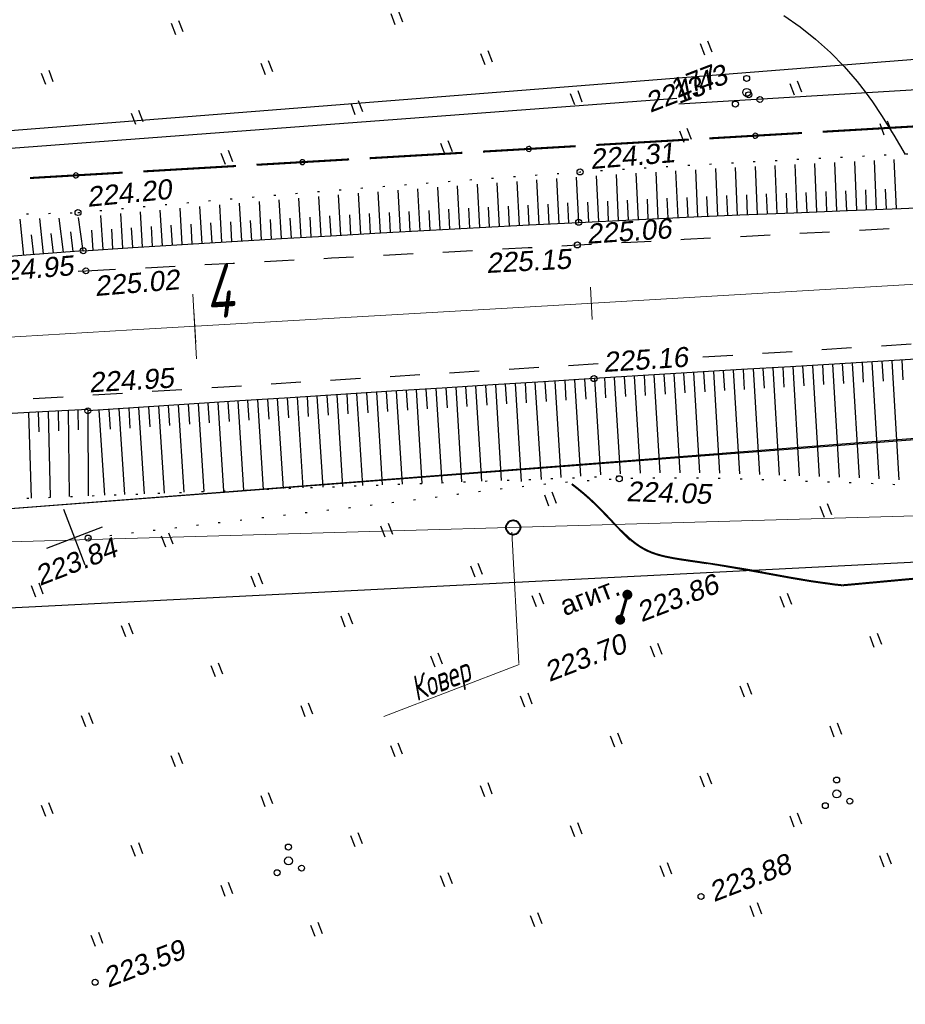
# Model space of a CAD drawing. Header units: millimetres. Extents: x -10 to 1169, y 1 to 1686.
# Tile 205 of 224: x 640 to 684, y 1526 to 1576. Entities that reach past the tile are written whole.
import ezdxf
from ezdxf.enums import TextEntityAlignment as Align
from ezdxf.lldxf.tags import DXFTag

# ---------------------------------------------------------------- set-up
doc = ezdxf.new("R2010")
doc.units = ezdxf.units.MM
for name, pattern in [('ADOT1', [1, 0, -1]), ('AHIDDEN2', [3, 1.5, -1.5]), ('CONTI', [0]), ('PHANTOM2', [1.25, 0.625, -0.125, 0.125, -0.125, 0.125, -0.125])]:
    doc.linetypes.add(name, pattern=pattern)
for name, color, linetype in [('CONTURS', 7, 'Continuous'), ('COORDS', 7, 'Continuous'), ('GPR_PICK', 7, 'Continuous'), ('IZOLINES', 32, 'Continuous'), ('PDIGIT', 170, 'Continuous'), ('PICKETS', 7, 'Continuous'), ('ОБЪЕКТЫ_АВТОДОРОГ', 7, 'Continuous'), ('УЧАСТКИ', 7, 'Continuous')]:
    doc.layers.add(name, color=color, linetype=linetype)
doc.layers.add('СВЯЗЬ', color=170, linetype='Связь', lineweight=30)
doc.styles.add('GPR', font='isocpeui.ttf', dxfattribs={"width": 0.8})
doc.styles.get("Standard").update_dxf_attribs({"font": 'arial.ttf'})
tags = doc.linetypes.add('газ', pattern='A,42.7,-5.08,["Г",Standard,S=2.54,R=0,X=-2.54,Y=-1.27],-3.81', length=51.59).pattern_tags.tags
tags[6] = DXFTag(74, 10)
doc.linetypes.add('Связь', pattern='A,12.5,[130,ltypeshp.shx,S=1,R=-30,X=0,Y=0.9],1,[130,ltypeshp.shx,S=1,R=-30,X=0,Y=0.9],1,[130,ltypeshp.shx,S=1,R=-30,X=0,Y=0.9],4.5', length=19)

# ---------------------------------------------------------------- blocks, each defined once
blk = doc.blocks.new('394')
at = {"layer": 'CONTURS', "color": 7, "linetype": 'Continuous'}
for centre, radius in [((0.5222157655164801, 1.348219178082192), 0.3), ((0.029840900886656, 0.0364383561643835), 0.4), ((-1.462204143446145, -0.6558904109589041), 0.3), ((0.9996701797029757, -1.111369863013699), 0.3)]:
    blk.add_circle(centre, radius, dxfattribs=at)
blk = doc.blocks.new('401')
at = {"layer": 'CONTURS'}
for p, q in [((0, 0), (0, 1.2)), ((0.8, 0), (0.8, 1.2))]:
    blk.add_line(p, q, dxfattribs=at)
blk = doc.blocks.new('107_1')
at = {"layer": 'CONTURS', "color": 7, "linetype": 'Continuous', "const_width": 0.5}
blk.add_lwpolyline([(-0.2499999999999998, 0, 1), (0.2499999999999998, 0, 1)], format="xyb", close=True, dxfattribs=at)
blk = doc.blocks.new('133')
at = {"layer": 'CONTURS', "color": 7, "linetype": 'Continuous', "const_width": 0.2}
for points in [[(-11, 0), (-2, 0)], [(0, 0), (9, 0)]]:
    blk.add_lwpolyline(points, dxfattribs=at)
at = {"layer": 'CONTURS', "color": 7, "linetype": 'Continuous', "const_width": 0.5}
blk.add_lwpolyline([(-6.791280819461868, -0.0028738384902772, 1), (-6.291280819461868, -0.0028738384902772, 1)], format="xyb", close=True, dxfattribs=at)
blk = doc.blocks.new('пкк')
at = {"layer": 'ОБЪЕКТЫ_АВТОДОРОГ', "lineweight": 15, "ltscale": 200}
blk.add_line((-0.0110175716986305, -0.8223418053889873), (-0.0083168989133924, 0.8046021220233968), dxfattribs=at)
blk = doc.blocks.new('пк')
at = {"layer": 'ОБЪЕКТЫ_АВТОДОРОГ', "linetype": 'Continuous', "lineweight": 25, "xscale": 2, "yscale": 2, "zscale": 2}
blk.add_blockref('пкк', (0.0027216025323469, 0.0077388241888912), dxfattribs=at)

msp = doc.modelspace()

# ---------------------------------------------------------------- linework, layer by layer
at = {"linetype": 'Continuous', "lineweight": 40}
msp.add_circle((664.4234820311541, 1550.032441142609), 0.3621330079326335, dxfattribs=at)
at = {"layer": 'CONTURS', "lineweight": -2}
for p, q in [((677.7232056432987, 1565.843821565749), (677.6223319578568, 1568.258797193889)), ((678.7223590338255, 1565.884961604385), (678.6219374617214, 1568.311383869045)), ((679.7215414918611, 1565.92538950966), (679.6212448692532, 1568.36214232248)), ((680.7207239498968, 1565.965817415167), (680.6202794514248, 1568.412635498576)), ((681.7199071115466, 1566.006227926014), (681.6190797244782, 1568.462975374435)), ((682.719091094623, 1566.046618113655), (682.61766333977, 1568.51242797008)), ((683.718275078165, 1566.087008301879), (683.6159552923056, 1568.561865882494)), ((668.7321362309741, 1565.443608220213), (668.6209507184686, 1567.732933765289)), ((669.7309454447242, 1565.492395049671), (669.6209783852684, 1567.798025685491)), ((670.7298026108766, 1565.540190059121), (670.6214717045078, 1567.862709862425)), ((671.7287684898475, 1565.585656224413), (671.6217536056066, 1567.922606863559)), ((672.7277343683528, 1565.631122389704), (672.6219281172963, 1567.982497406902)), ((673.7267662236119, 1565.67511504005), (673.6223732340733, 1568.04094632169)), ((674.7258427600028, 1565.718081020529), (674.6224984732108, 1568.096673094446)), ((675.7249192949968, 1565.761047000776), (675.6224500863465, 1568.15239005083)), ((676.7240582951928, 1565.802535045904), (676.6225472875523, 1568.206200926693)), ((661.7415518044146, 1565.080814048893), (661.6258184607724, 1567.239232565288)), ((662.7400952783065, 1565.134767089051), (662.6246007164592, 1567.313593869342)), ((663.7387075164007, 1565.187432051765), (663.6234070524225, 1567.385704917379)), ((664.7373197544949, 1565.240097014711), (664.6223364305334, 1567.457516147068)), ((665.7359664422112, 1565.292104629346), (665.6216402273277, 1567.528464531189)), ((666.7346462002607, 1565.343473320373), (666.6211488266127, 1567.597756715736)), ((667.733327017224, 1565.394821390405), (667.6210682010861, 1567.667078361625)), ((655.7507567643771, 1564.74863582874), (655.6355383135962, 1566.776233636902)), ((656.7491563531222, 1564.805189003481), (656.6337040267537, 1566.855669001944)), ((657.7475562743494, 1564.861736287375), (657.6319877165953, 1566.935114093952)), ((658.7460284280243, 1564.916993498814), (658.6302715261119, 1567.012141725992)), ((659.7445005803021, 1564.972250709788), (659.628597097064, 1567.089028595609)), ((660.7430087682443, 1565.026852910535), (660.627189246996, 1567.164883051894)), ((675.2253810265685, 1565.739564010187), (675.1822730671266, 1566.73863443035)), ((676.2244887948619, 1565.781791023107), (676.1819871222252, 1566.780887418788)), ((677.2236319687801, 1565.823178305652), (677.1816686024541, 1566.822297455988)), ((678.2227823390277, 1565.864391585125), (678.1812403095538, 1566.863528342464)), ((679.2219502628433, 1565.905175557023), (679.1807122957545, 1566.90432491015)), ((680.2211327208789, 1565.945603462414), (680.180062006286, 1566.944759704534)), ((681.2203155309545, 1565.986022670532), (681.1793040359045, 1566.985181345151)), ((682.219499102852, 1566.026423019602), (682.1784463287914, 1567.025579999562)), ((683.218683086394, 1566.066813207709), (683.1774792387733, 1567.065963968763)), ((649.7610330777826, 1564.397665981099), (649.6483826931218, 1566.276785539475)), ((650.7592440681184, 1564.457455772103), (650.6460802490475, 1566.362480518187)), ((651.7574934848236, 1564.516600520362), (651.6438014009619, 1566.447002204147)), ((652.7557431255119, 1564.575741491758), (652.6416399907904, 1566.531511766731)), ((653.7540684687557, 1564.633590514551), (653.6395007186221, 1566.613483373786)), ((654.7523938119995, 1564.691439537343), (654.6373900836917, 1566.695457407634)), ((665.2366430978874, 1565.266100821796), (665.1852246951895, 1566.264778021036)), ((666.2353063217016, 1565.317788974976), (666.1846385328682, 1566.316504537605)), ((667.2339866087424, 1565.369147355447), (667.1841746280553, 1566.367905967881)), ((668.2327316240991, 1565.419214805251), (668.1838063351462, 1566.418017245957)), ((669.2315408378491, 1565.468001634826), (669.1834670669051, 1566.466845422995)), ((670.2303740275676, 1565.516292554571), (670.1832589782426, 1566.515182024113)), ((671.2292855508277, 1565.562923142), (671.1831180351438, 1566.561856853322)), ((672.2282514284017, 1565.608389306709), (672.1829042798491, 1566.607360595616)), ((673.2272502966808, 1565.653118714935), (673.1827343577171, 1566.652127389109)), ((674.2263044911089, 1565.696598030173), (674.1825608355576, 1566.695640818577)), ((644.7704519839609, 1564.090932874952), (644.662028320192, 1565.833064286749)), ((645.7685042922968, 1564.15331547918), (645.6591044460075, 1565.923658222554)), ((646.7665968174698, 1564.215051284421), (646.6562622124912, 1566.013254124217)), ((647.7646894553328, 1564.276785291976), (647.6535826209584, 1566.10267453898)), ((648.7628612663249, 1564.337225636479), (648.6509590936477, 1566.189727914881)), ((656.2499565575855, 1564.776912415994), (656.1934832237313, 1565.775316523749)), ((657.248356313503, 1564.833462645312), (657.1924234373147, 1565.831897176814)), ((658.246792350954, 1564.889364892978), (658.1913842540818, 1565.887828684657)), ((659.2452645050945, 1564.94462210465), (659.1903464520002, 1565.943112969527)), ((660.2437546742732, 1564.999551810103), (660.1893738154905, 1565.998072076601)), ((661.2422802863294, 1565.053833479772), (661.1884643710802, 1566.052384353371)), ((662.2408235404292, 1565.107790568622), (662.1875869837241, 1566.106372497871)), ((663.2394013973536, 1565.161099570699), (663.1867466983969, 1566.159712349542)), ((664.2380136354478, 1565.213764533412), (664.1859331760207, 1566.212407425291)), ((639.7838714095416, 1563.727034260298), (639.6013783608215, 1565.558278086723)), ((640.780723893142, 1563.806313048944), (640.5826533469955, 1565.584664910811)), ((641.7775763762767, 1563.885591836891), (641.5640716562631, 1565.611103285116)), ((642.7744288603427, 1563.964870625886), (642.545642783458, 1565.637599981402)), ((643.7724404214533, 1564.02790175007), (643.665051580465, 1565.740922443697)), ((648.2637753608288, 1564.307005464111), (648.2032597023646, 1565.305172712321)), ((649.2619471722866, 1564.367445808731), (649.2018802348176, 1565.365640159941)), ((650.260138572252, 1564.427560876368), (650.2005707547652, 1565.425785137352)), ((651.2583687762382, 1564.487028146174), (651.1993244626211, 1565.485283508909)), ((652.2566183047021, 1564.546171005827), (652.1981018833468, 1565.544457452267)), ((653.2549057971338, 1564.604666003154), (653.1969013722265, 1565.602982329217)), ((654.2532311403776, 1564.662515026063), (654.1957019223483, 1565.660858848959)), ((655.2515752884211, 1564.720037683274), (655.1945639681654, 1565.718411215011)), ((640.2822976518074, 1563.766673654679), (640.1774476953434, 1564.761161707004)), ((641.2791501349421, 1563.845952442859), (641.1624889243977, 1564.839124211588)), ((642.2760026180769, 1563.925231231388), (642.146938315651, 1564.916867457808)), ((643.273434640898, 1563.996386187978), (643.2106375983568, 1564.994412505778)), ((644.2714462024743, 1564.059417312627), (644.2091066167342, 1565.057472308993)), ((645.2694781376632, 1564.12212417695), (645.2075827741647, 1565.120206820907)), ((646.2675505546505, 1564.18418338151), (646.2060916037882, 1565.182292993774)), ((647.2656431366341, 1564.24591828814), (647.2046542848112, 1565.244056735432)), ((681.4928278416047, 1558.311412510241), (681.8380294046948, 1552.527546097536)), ((681.9919439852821, 1558.341129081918), (682.0515172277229, 1557.342905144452)), ((682.4910601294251, 1558.370845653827), (682.8419938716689, 1552.490097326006)), ((682.9901760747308, 1558.400565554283), (683.0497522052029, 1557.402341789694)), ((683.4892920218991, 1558.430285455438), (683.8468418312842, 1552.440086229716)), ((683.988406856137, 1558.460024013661), (684.0480055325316, 1557.461801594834)), ((673.5071404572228, 1557.833089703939), (673.8129307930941, 1552.781600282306)), ((674.0062347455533, 1557.863171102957), (674.0665736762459, 1556.864993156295)), ((674.5053290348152, 1557.893252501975), (674.8149615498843, 1552.763893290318)), ((675.004423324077, 1557.923333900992), (675.0646033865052, 1556.925146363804)), ((675.5035176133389, 1557.953415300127), (675.8175374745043, 1552.738450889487)), ((676.0026187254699, 1557.983383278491), (676.0626476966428, 1556.985186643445)), ((676.501719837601, 1558.013351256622), (676.820479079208, 1552.706096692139)), ((677.0008257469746, 1558.043239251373), (677.0607186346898, 1557.04503444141)), ((677.4999316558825, 1558.073127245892), (677.8237805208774, 1552.670353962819)), ((677.999038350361, 1558.103002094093), (678.0588188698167, 1557.104790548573)), ((678.4981450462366, 1558.132876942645), (678.8272320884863, 1552.632965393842)), ((678.9972582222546, 1558.16264332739), (679.0569509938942, 1557.16442653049)), ((679.4963713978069, 1558.19240971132), (679.8308634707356, 1552.595570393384)), ((679.9954845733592, 1558.222176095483), (680.05511870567, 1557.223955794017)), ((680.4945977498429, 1558.251942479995), (680.8345132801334, 1552.559821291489)), ((680.9937127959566, 1558.281677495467), (681.0533067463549, 1557.283454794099)), ((665.5222235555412, 1557.342086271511), (665.8264090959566, 1552.453055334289)), ((666.0212593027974, 1557.373123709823), (666.08326577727, 1556.375047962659)), ((666.5202950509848, 1557.404161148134), (666.8216801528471, 1552.54573621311)), ((667.0193354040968, 1557.435124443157), (667.081156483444, 1556.437037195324)), ((667.5183757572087, 1557.46608773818), (667.8178235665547, 1552.62420205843)), ((668.0174164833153, 1557.497045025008), (668.0790333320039, 1556.498945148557)), ((668.5164572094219, 1557.528002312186), (668.8146119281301, 1552.689629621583)), ((669.0155148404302, 1557.558685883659), (669.0769221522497, 1556.560573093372)), ((669.5145724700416, 1557.589369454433), (669.8123656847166, 1552.741220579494)), ((670.0136301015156, 1557.620053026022), (670.0748354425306, 1556.62192783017)), ((670.5126877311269, 1557.650736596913), (670.811348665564, 1552.772023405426)), ((671.0117565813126, 1557.681237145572), (671.0727356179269, 1556.683098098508)), ((671.5108254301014, 1557.711737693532), (671.8110663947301, 1552.787288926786)), ((672.0099036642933, 1557.742084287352), (672.070652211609, 1556.743931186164)), ((672.508981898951, 1557.772430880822), (672.8116867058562, 1552.789939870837)), ((673.0080611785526, 1557.802760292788), (673.068593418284, 1556.804594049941)), ((657.5379697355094, 1556.840404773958), (657.8335740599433, 1552.177487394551)), ((658.0369688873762, 1556.872025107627), (658.1001615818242, 1555.874023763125)), ((658.5359680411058, 1556.903645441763), (658.8325051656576, 1552.214786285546)), ((659.034975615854, 1556.935132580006), (659.0980276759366, 1555.937122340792)), ((659.5339831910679, 1556.966619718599), (659.8315258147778, 1552.252088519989)), ((660.0329907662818, 1556.998106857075), (660.095911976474, 1556.000088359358)), ((660.5319983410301, 1557.029593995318), (660.8305346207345, 1552.289390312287)), ((661.0310134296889, 1557.060961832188), (661.093791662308, 1556.062934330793)), ((661.5300285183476, 1557.092329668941), (661.8294252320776, 1552.326687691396)), ((662.0290470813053, 1557.123642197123), (662.0916750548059, 1556.12560525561)), ((662.5280656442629, 1557.15495472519), (662.828351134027, 1552.36398638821)), ((663.0270856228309, 1557.186244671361), (663.0895602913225, 1556.188198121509)), ((663.5261056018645, 1557.217534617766), (663.8271964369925, 1552.401282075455)), ((664.0251350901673, 1557.248672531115), (664.087457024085, 1556.250616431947)), ((664.52416457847, 1557.279810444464), (664.8317504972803, 1552.348203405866)), ((665.0231940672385, 1557.310948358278), (665.0853680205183, 1556.31288302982)), ((649.5542696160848, 1556.329987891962), (649.8413286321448, 1551.879066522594)), ((650.0532326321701, 1556.362173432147), (650.1175330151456, 1555.364242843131)), ((650.5521956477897, 1556.394358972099), (650.8404553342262, 1551.916372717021)), ((651.0511687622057, 1556.426387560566), (651.1153361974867, 1555.428448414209)), ((651.5501418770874, 1556.458416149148), (651.8394662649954, 1551.953674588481)), ((652.049116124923, 1556.490427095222), (652.113143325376, 1555.492478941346)), ((652.5480903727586, 1556.522438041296), (652.8385137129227, 1551.990977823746)), ((653.0470684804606, 1556.55438874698), (653.1109539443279, 1555.556431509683)), ((653.5460465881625, 1556.586339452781), (653.8374951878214, 1552.028278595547)), ((654.0450320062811, 1556.618175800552), (654.1087796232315, 1555.62020974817)), ((654.544017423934, 1556.650012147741), (654.8365643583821, 1552.065582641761)), ((655.0430028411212, 1556.681848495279), (655.1066228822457, 1555.68387430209)), ((655.5419882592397, 1556.71368484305), (655.8356253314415, 1552.102886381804)), ((656.040982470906, 1556.745383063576), (656.104463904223, 1555.747400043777)), ((656.539976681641, 1556.777081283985), (656.8345776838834, 1552.140186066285)), ((657.0389732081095, 1556.808743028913), (657.1023105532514, 1555.810750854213)), ((640.5126363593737, 1555.845022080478), (640.5410467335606, 1554.845425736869)), ((641.0119218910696, 1555.871742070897), (641.1120178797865, 1551.553124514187)), ((641.5112089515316, 1555.898433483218), (641.5291466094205, 1554.898594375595)), ((642.0104960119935, 1555.925124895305), (642.0656146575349, 1551.588730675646)), ((642.5097830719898, 1555.95181630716), (642.517270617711, 1554.951844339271)), ((643.0090701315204, 1555.978507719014), (643.0189636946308, 1551.624327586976)), ((643.5668613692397, 1555.941477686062), (643.8463579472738, 1551.655221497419)), ((644.0658017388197, 1555.974012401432), (644.130817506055, 1554.976128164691)), ((644.564742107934, 1556.006547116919), (644.8455807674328, 1551.692531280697)), ((645.0636825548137, 1556.039080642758), (645.128580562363, 1555.041188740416)), ((645.5626230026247, 1556.07161416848), (645.8447104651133, 1551.729837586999)), ((646.0615747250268, 1556.103974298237), (646.1263533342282, 1555.106074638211)), ((646.5605264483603, 1556.136334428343), (646.8439071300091, 1551.767146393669)), ((647.0594781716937, 1556.168694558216), (647.124145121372, 1555.170787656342)), ((647.5584298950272, 1556.201054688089), (647.8430912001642, 1551.804454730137)), ((648.0573867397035, 1556.233335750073), (648.1219311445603, 1555.235420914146)), ((648.5563435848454, 1556.26561681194), (648.8421785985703, 1551.841759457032)), ((649.0553065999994, 1556.297802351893), (649.1197260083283, 1555.299879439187)), ((640.0133508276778, 1555.818302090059), (640.1581730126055, 1551.517509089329))]:
    msp.add_line(p, q, dxfattribs=at)
at = {"layer": 'CONTURS', "color": 1, "linetype": 'газ', "lineweight": 15}
msp.add_line((713.9499232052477, 1551.446403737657), (572.9191540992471, 1547.433512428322), dxfattribs=at)
at = {"layer": 'CONTURS', "color": 0, "linetype": 'CONTI', "lineweight": 15}
for p, q in [((664.3636232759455, 1549.791040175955), (664.7036682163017, 1543.188385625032)), ((657.9195622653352, 1540.518457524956), (664.7226596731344, 1543.12992194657))]:
    msp.add_line(p, q, dxfattribs=at)
at = {"layer": 'CONTURS', "linetype": 'ADOT1', "flags": 128}
for points in [[(642.5117646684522, 1565.885293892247), (645.0377543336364, 1566.118740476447), (647.5641796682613, 1566.345735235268), (650.0910406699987, 1566.566278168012), (652.6183373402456, 1566.780369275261), (655.1460696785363, 1566.988008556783), (657.6742376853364, 1567.189196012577), (660.202841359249, 1567.383931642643), (662.731880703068, 1567.572215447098), (665.2613557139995, 1567.754047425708), (667.7912663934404, 1567.929427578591), (670.5255378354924, 1568.107391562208), (673.2607547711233, 1568.271168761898), (675.9967299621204, 1568.423611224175), (678.7332761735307, 1568.567570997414), (681.4702061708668, 1568.705900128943), (684.2073327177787, 1568.841450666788), (686.9444685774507, 1568.977074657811), (689.6814265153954, 1569.115624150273), (692.4180192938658, 1569.259951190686), (695.1540596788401, 1569.412907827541), (698.8802536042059, 1569.630254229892), (702.6062332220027, 1569.851264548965), (706.3319985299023, 1570.075938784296), (710.0575495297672, 1570.30427693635), (711.8997278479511, 1570.419001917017)], [(502.6401206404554, 1558.302107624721), (505.2705610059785, 1558.444756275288), (507.8999187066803, 1558.608648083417), (510.5284463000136, 1558.78892601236), (513.1563963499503, 1558.980733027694), (515.7840214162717, 1559.179212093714), (518.411574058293, 1559.379506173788), (521.0393068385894, 1559.576758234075), (523.6674723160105, 1559.766111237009), (526.2963230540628, 1559.942708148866), (528.926111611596, 1560.101691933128), (531.9891024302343, 1560.265096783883), (535.0530054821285, 1560.411739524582), (538.1176322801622, 1560.545155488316), (541.1827943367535, 1560.668880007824), (544.2483031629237, 1560.786448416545), (547.3139702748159, 1560.901396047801), (550.3796071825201, 1561.017258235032), (553.4450253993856, 1561.137570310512), (556.5100364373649, 1561.265867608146), (559.5744518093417, 1561.405685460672), (562.3487190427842, 1561.538652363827), (565.1230059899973, 1561.672357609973), (567.8972494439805, 1561.807634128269), (570.6713861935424, 1561.945314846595), (573.4453530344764, 1562.086232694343), (576.2190867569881, 1562.231220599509), (578.9925241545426, 1562.381111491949), (581.7656020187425, 1562.536738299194), (584.5382571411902, 1562.69893395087), (587.3104263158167, 1562.868531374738), (589.7395668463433, 1563.027504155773), (592.1680150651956, 1563.198041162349), (594.595956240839, 1563.376983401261), (597.0235756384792, 1563.561171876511), (599.4510585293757, 1563.747447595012), (601.8785901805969, 1563.932651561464), (604.3063558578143, 1564.113624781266), (606.7345408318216, 1564.287208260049), (609.1633303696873, 1564.450243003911), (611.5929097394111, 1564.599570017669), (614.6821953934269, 1564.774219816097), (617.7720587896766, 1564.938630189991), (620.8624999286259, 1565.092801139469), (623.953518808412, 1565.236732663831), (627.045115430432, 1565.370424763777), (630.1372897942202, 1565.49387743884), (633.2300418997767, 1565.607090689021), (636.3233717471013, 1565.710064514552), (639.4172793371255, 1565.802798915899), (642.5117646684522, 1565.885293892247)], [(643.0237845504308, 1549.502657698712), (644.340641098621, 1549.661249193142), (645.6576292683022, 1549.818663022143), (646.974749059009, 1549.974899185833), (648.292000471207, 1550.129957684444), (649.6093835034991, 1550.283838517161), (650.926898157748, 1550.436541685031), (652.2445444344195, 1550.588067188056), (653.5623223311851, 1550.738415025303), (654.8802318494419, 1550.887585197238), (656.1982729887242, 1551.035577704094), (657.5541737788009, 1551.194124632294), (658.9097506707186, 1551.363114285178), (660.2652021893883, 1551.53753695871), (661.6207268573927, 1551.712382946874), (662.9765231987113, 1551.882642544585), (664.3327897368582, 1552.043306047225), (665.689724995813, 1552.189363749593), (667.0475274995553, 1552.315805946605), (668.4063957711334, 1552.417622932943), (669.7665283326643, 1552.489805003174), (670.9750864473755, 1552.527068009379), (672.1847716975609, 1552.542252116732), (673.3953715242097, 1552.538759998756), (674.6066733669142, 1552.519994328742), (675.818464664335, 1552.489357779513), (677.0305328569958, 1552.450253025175), (678.2426653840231, 1552.406082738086), (679.4546496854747, 1552.360249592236), (680.6662732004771, 1552.316156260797), (681.8773233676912, 1552.277205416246), (682.7844841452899, 1552.244052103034), (683.6918864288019, 1552.200051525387), (684.5994081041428, 1552.149179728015), (685.5069270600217, 1552.095412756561), (686.4143211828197, 1552.042726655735), (687.3214683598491, 1551.9950974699), (688.2282464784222, 1551.956501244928), (689.134533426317, 1551.930914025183), (690.0402070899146, 1551.922311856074), (690.9451453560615, 1551.934670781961), (692.1801176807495, 1551.987695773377), (693.4137933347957, 1552.076697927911), (694.6463677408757, 1552.195603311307), (695.8780363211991, 1552.338337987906), (697.1089944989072, 1552.498828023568), (698.3394376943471, 1552.670999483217), (699.5695613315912, 1552.848778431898), (700.799560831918, 1553.026090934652), (702.0296316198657, 1553.196863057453), (703.2599691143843, 1553.355020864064), (704.3812685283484, 1553.492203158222), (705.5024107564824, 1553.630679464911), (706.6233957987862, 1553.770449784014), (707.7442236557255, 1553.911514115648), (708.8648943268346, 1554.05387245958), (709.9854078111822, 1554.19752481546), (711.1057641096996, 1554.342471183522), (712.2259632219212, 1554.488711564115), (713.3460051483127, 1554.636245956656), (713.6015561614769, 1554.670207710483)]]:
    msp.add_lwpolyline(points, dxfattribs=at)
at = {"layer": 'CONTURS', "linetype": 'Continuous', "flags": 128}
for points in [[(642.7744288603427, 1563.964870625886), (645.2687844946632, 1564.122405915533), (647.7633037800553, 1564.276701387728), (650.2579867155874, 1564.427757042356), (652.7528333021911, 1564.575572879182), (655.2478435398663, 1564.720148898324), (657.7430174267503, 1564.861485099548), (660.2383549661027, 1564.999581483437), (662.7338561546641, 1565.134438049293), (665.2295209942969, 1565.266054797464), (667.7253494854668, 1565.394431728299), (670.4314131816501, 1565.52660939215), (673.137934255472, 1565.64979191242), (675.8447991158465, 1565.766202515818), (678.5518941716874, 1565.878064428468), (681.2591058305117, 1565.987600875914), (683.9663205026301, 1566.097035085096), (686.6734245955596, 1566.208590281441)], [(642.7744288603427, 1563.964870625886), (639.6817082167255, 1563.718909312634), (636.5886537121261, 1563.478126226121), (633.4952653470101, 1563.242521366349), (630.4015431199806, 1563.012094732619), (627.3074870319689, 1562.786846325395), (624.2130970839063, 1562.566776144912), (621.1183732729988, 1562.351884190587), (618.0233156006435, 1562.142170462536), (614.9279240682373, 1561.937634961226), (611.8321986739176, 1561.738277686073), (609.4116471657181, 1561.587608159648), (606.9907346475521, 1561.442561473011), (604.5695283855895, 1561.302084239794), (602.1480956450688, 1561.16512307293), (599.7265036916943, 1561.030624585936), (597.3048197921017, 1560.897535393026), (594.8831112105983, 1560.764802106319), (592.4614452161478, 1560.631371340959), (590.0398890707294, 1560.496189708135), (587.6185100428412, 1560.358203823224), (581.8072067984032, 1560.02000763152), (575.9961826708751, 1559.677015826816), (570.1853678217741, 1559.33042855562)], [(685.8121216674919, 1558.568685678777), (683.3381596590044, 1558.421280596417), (680.8641911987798, 1558.273984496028), (678.3902382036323, 1558.126441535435), (675.916322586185, 1557.978295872), (673.442466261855, 1557.829191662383), (670.9686911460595, 1557.67877306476), (668.4950191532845, 1557.526684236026), (665.945998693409, 1557.368528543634), (663.3970334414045, 1557.209480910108), (660.8481233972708, 1557.049541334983), (658.2992685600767, 1556.888709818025), (655.7504689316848, 1556.72698636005), (653.2017245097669, 1556.564370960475), (650.6530352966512, 1556.400863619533), (648.1044012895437, 1556.236464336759), (645.5558224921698, 1556.071173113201), (643.0072989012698, 1555.90498994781)], [(643.0090701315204, 1555.978507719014), (640.0762706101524, 1555.821723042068), (637.1436341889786, 1555.662275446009)]]:
    msp.add_lwpolyline(points, dxfattribs=at)
at = {"layer": 'CONTURS', "linetype": 'AHIDDEN2', "flags": 128}
for points in [[(642.9086713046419, 1562.953825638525), (645.3833429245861, 1563.082922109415), (647.8580018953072, 1563.212256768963), (650.3326482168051, 1563.34182961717), (652.8072818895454, 1563.471640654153), (655.2819029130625, 1563.601689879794), (657.7565112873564, 1563.731977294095), (660.2311070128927, 1563.862502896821), (662.7056900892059, 1563.993266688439), (665.1802605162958, 1564.124268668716), (667.6548182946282, 1564.255508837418), (670.3459691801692, 1564.397733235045), (673.0371758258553, 1564.539038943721), (675.7284079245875, 1564.679940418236), (678.4196351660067, 1564.820952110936), (681.1108272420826, 1564.962588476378), (683.8019538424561, 1565.105363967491), (686.4929846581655, 1565.249793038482), (689.1838893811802, 1565.396390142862), (691.8746377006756, 1565.545669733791), (694.5651993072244, 1565.698146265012), (694.8559747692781, 1565.714969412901)], [(642.5175648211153, 1562.929933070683), (642.9086713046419, 1562.953825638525)]]:
    msp.add_lwpolyline(points, dxfattribs=at)
at = {"layer": 'CONTURS', "linetype": 'AHIDDEN2'}
for points in [[(693.4430279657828, 1559.823947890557), (673.060419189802, 1558.542297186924)], [(668.7075581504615, 1558.271264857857), (629.3776000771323, 1555.826724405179), (589.1064949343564, 1553.46432011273), (563.6097446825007, 1551.909226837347)]]:
    msp.add_lwpolyline(points, dxfattribs=at)
at = {"layer": 'CONTURS', "linetype": 'ADOT1'}
msp.add_lwpolyline([(422.4654426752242, 1538.957826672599), (495.9241099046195, 1543.65926597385), (515.760918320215, 1545.375468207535), (536.6831596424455, 1546.805297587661), (542.811685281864, 1547.295097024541), (560.7890836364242, 1548.553962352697), (669.8596196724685, 1552.626525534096)], dxfattribs=at)
at = {"layer": 'CONTURS', "linetype": 'Continuous', "const_width": 0.15}
msp.add_lwpolyline([(669.8145075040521, 1545.391535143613), (670.1743824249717, 1546.65009584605)], dxfattribs=at)
at = {"layer": 'COORDS', "lineweight": -2}
for p, q in [((642.8794390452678, 1548.131882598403), (641.8043351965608, 1550.9326238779)), ((640.9415164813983, 1548.994701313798), (643.742257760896, 1550.069805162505))]:
    msp.add_line(p, q, dxfattribs=at)
at = {"layer": 'IZOLINES'}
msp.add_lwpolyline([(678.0552847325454, 1575.807345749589), (678.8707471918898, 1575.231531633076), (679.6531139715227, 1574.613321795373), (680.3961989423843, 1573.950526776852), (681.0938699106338, 1573.242301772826), (681.7425438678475, 1572.490976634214), (682.148326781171, 1571.968399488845), (682.5154587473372, 1571.458517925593), (682.5146558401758, 1571.465093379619), (682.976184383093, 1570.770490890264), (682.9707866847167, 1570.77653478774), (683.5870363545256, 1569.789026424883), (684.1615327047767, 1568.811296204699)], dxfattribs=at)
at = {"layer": 'IZOLINES', "const_width": 0.1000000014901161}
for points in [[(667.3722170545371, 1552.222361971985), (667.6695101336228, 1551.991526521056), (667.9602963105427, 1551.752748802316), (668.2434610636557, 1551.505191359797), (668.5187331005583, 1551.249077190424), (668.7866419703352, 1550.985405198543), (669.3075134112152, 1550.443563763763), (669.7869312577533, 1549.94274424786), (669.7837108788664, 1549.947737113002), (669.9570562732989, 1549.773081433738), (669.9561804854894, 1549.774340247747), (670.2864274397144, 1549.467680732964), (670.4592464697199, 1549.323303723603), (670.6384063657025, 1549.187232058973), (670.8246257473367, 1549.061528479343), (671.018133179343, 1548.948091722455), (671.2185253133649, 1548.848197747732), (671.4248219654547, 1548.762080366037), (671.6357354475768, 1548.688839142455), (671.8499929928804, 1548.626736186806), (672.0665443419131, 1548.573668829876), (672.5034707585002, 1548.486632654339), (672.943020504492, 1548.414583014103), (673.8243794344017, 1548.285222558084), (674.7053026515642, 1548.153146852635), (675.5577967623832, 1548.014350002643), (675.5423264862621, 1548.015828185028), (676.4296623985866, 1547.861633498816), (677.2905329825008, 1547.704446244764), (677.2861689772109, 1547.705147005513), (678.3849950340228, 1547.505494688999), (679.4862560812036, 1547.320696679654), (680.591761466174, 1547.166541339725), (680.9903707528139, 1547.122638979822)], [(680.9903707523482, 1547.122638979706), (681.151189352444, 1547.135685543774), (685.2391476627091, 1547.513716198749), (687.4245138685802, 1547.693957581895), (687.4098205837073, 1547.692302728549)]]:
    msp.add_lwpolyline(points, dxfattribs=at)
at = {"layer": 'PICKETS', "color": 7, "lineweight": -2}
for centre in [(676.2835242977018, 1571.815919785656), (667.7912663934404, 1567.929427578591), (642.5117646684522, 1565.885293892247), (667.7253494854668, 1565.394431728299), (667.6548182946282, 1564.255508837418), (642.7744288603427, 1563.964870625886), (642.9086713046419, 1562.953825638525), (668.4950191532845, 1557.526684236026), (643.0072989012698, 1555.90498994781), (669.7665283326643, 1552.489805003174), (643.0237845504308, 1549.502657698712), (670.1743824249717, 1546.65009584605), (669.8145075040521, 1545.391535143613), (673.8817377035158, 1531.458686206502), (643.375445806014, 1527.13931836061)]:
    msp.add_circle(centre, 0.15, dxfattribs=at)
at = {"layer": 'ОБЪЕКТЫ_АВТОДОРОГ', "color": 0, "linetype": 'PHANTOM2', "lineweight": 15, "ltscale": 200}
msp.add_lwpolyline([(551.664042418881, 1554.455983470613), (575.8559324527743, 1555.888419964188), (599.7355913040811, 1557.299419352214), (622.9441558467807, 1558.666757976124), (645.2465388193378, 1559.976018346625), (666.4385969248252, 1561.214734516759), (686.3161868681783, 1562.370440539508), (704.6751653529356, 1563.430670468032), (721.3113890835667, 1564.382958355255)], dxfattribs=at)
at = {"layer": 'СВЯЗЬ', "color": 5, "linetype": 'Связь', "lineweight": 30}
msp.add_lwpolyline([(1140.179382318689, 1586.199754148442), (1135.189643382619, 1584.48787438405), (1078.159897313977, 1548.525693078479), (1066.453943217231, 1542.911715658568), (1027.162926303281, 1530.909758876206), (1015.713752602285, 1529.221699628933), (957.2967789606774, 1536.353572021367), (952.1666802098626, 1534.784508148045), (950.0980916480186, 1528.67341911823), (940.4998394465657, 1526.030786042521), (934.4595619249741, 1528.921166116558), (931.8945113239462, 1534.041267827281), (898.0297614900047, 1533.250803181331), (861.2740868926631, 1538.816658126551), (824.7460605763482, 1550.10762570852), (804.7234687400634, 1554.371550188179), (788.0329882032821, 1555.345067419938), (752.037041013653, 1551.688873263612), (619.1411896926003, 1544.959815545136), (587.6935546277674, 1543.134910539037), (552.0343895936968, 1543.134910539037)], dxfattribs=at)
at = {"layer": 'УЧАСТКИ', "color": 6, "linetype": 'Continuous', "lineweight": -2}
for p, q in [((711.3306823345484, 1575.684974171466), (579.8439172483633, 1565.345278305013)), ((711.549640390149, 1573.658726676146), (672.7660093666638, 1571.344011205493)), ((672.6584989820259, 1571.624085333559), (570.6840306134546, 1563.982128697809)), ((581.6530480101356, 1546.512765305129), (713.3746501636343, 1556.77000581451)), ((709.7863323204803, 1556.355369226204), (616.7134758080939, 1549.270464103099))]:
    msp.add_line(p, q, dxfattribs=at)

# ---------------------------------------------------------------- block references
at = {"layer": 'CONTURS', "lineweight": -2, "yscale": 0.5}
for name, p, xscale, zscale, rotation in [('401', (658.487881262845, 1575.332787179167), 0.5, 0.5, 21), ('401', (647.4309989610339, 1574.837455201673), 0.5, 0.5, 21), ('401', (674.0665828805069, 1573.814875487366), 0.5, 0.5, 21), ('401', (663.0097005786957, 1573.319543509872), 0.5, 0.5, 21), ('401', (651.9528182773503, 1572.824211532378), 0.5, 0.5, 21), ('401', (640.8959359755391, 1572.328879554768), 0.5, 0.5, 21), ('394', (676.1784269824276, 1571.91571313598), 0.5, 0.5, 21), ('401', (678.5884021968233, 1571.801631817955), 0.5, 0.5, 21), ('401', (667.5315198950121, 1571.306299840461), 0.5, 0.5, 21), ('401', (656.474637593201, 1570.810967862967), 0.5, 0.5, 21), ('401', (645.4177552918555, 1570.315635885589), 0.5, 0.5, 21), ('133', (680.0074750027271, 1569.953820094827), 0.5191898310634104, 0.51918983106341, 3.34013974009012), ('401', (683.110221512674, 1569.78838814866), 0.5, 0.5, 21), ('133', (668.6047022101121, 1569.288325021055), 0.5191898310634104, 0.51918983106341, 3.34013974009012), ('401', (673.0344833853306, 1569.420814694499), 0.5, 0.5, 21), ('401', (660.9964569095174, 1568.797724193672), 0.5, 0.5, 21), ('401', (649.9395746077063, 1568.302392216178), 0.5, 0.5, 21), ('133', (657.2019294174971, 1568.622829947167), 0.5191898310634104, 0.51918983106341, 3.34013974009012), ('133', (645.7991566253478, 1567.957334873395), 0.5191898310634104, 0.51918983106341, 3.34013974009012), ('401', (666.226439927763, 1551.10253514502), 0.5, 0.5, 21), ('401', (680.0975738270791, 1550.528519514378), 0.5, 0.5, 21), ('401', (657.9838092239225, 1549.53785555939), 0.5, 0.5, 21), ('401', (646.9269269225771, 1549.042523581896), 0.5, 0.5, 21), ('401', (662.505628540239, 1547.524611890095), 0.5, 0.5, 21), ('401', (651.4487462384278, 1547.029279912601), 0.5, 0.5, 21), ('401', (640.3918639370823, 1546.533947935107), 0.5, 0.5, 21), ('107_1', (670.1743824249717, 1546.65009584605), 0.5, 0.5, 21), ('401', (665.5985963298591, 1546.032067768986), 0.5, 0.5, 21), ('401', (678.0843301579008, 1546.006700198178), 0.5, 0.5, 21), ('401', (655.9705655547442, 1545.016036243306), 0.5, 0.5, 21), ('107_1', (669.8145075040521, 1545.391535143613), 0.5, 0.5, 21), ('401', (644.9136832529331, 1544.520704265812), 0.5, 0.5, 21), ('401', (682.6061494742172, 1543.993456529), 0.5, 0.5, 21), ('401', (671.5492671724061, 1543.498124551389), 0.5, 0.5, 21), ('401', (660.492384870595, 1543.002792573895), 0.5, 0.5, 21), ('401', (649.4355025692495, 1542.507460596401), 0.5, 0.5, 21), ('401', (676.0710864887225, 1541.484880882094), 0.5, 0.5, 21), ('401', (665.0142041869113, 1540.9895489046), 0.5, 0.5, 21), ('401', (653.9573218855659, 1540.494216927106), 0.5, 0.5, 21), ('401', (642.9004395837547, 1539.998884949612), 0.5, 0.5, 21), ('401', (680.5929058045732, 1539.471637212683), 0.5, 0.5, 21), ('401', (669.5360235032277, 1538.976305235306), 0.5, 0.5, 21), ('401', (658.4791412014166, 1538.480973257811), 0.5, 0.5, 21), ('401', (647.4222589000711, 1537.985641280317), 0.5, 0.5, 21), ('401', (674.0578428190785, 1536.963061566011), 0.5, 0.5, 21), ('394', (680.7067978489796, 1536.5985736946), 0.5, 0.5, 21), ('401', (663.000960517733, 1536.467729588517), 0.5, 0.5, 21), ('401', (651.9440782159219, 1535.972397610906), 0.5, 0.5, 21), ('401', (640.8871959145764, 1535.477065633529), 0.5, 0.5, 21), ('401', (678.5796621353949, 1534.9498178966), 0.5, 0.5, 21), ('401', (667.5227798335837, 1534.454485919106), 0.5, 0.5, 21), ('401', (656.4658975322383, 1533.959153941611), 0.5, 0.5, 21), ('401', (645.4090152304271, 1533.463821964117), 0.5, 0.5, 21), ('394', (653.1029468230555, 1533.2240275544), 0.5, 0.5, 21), ('401', (683.1014814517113, 1532.936574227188), 0.5, 0.5, 21), ('401', (672.0445991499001, 1532.441242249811), 0.5, 0.5, 21), ('401', (660.9877168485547, 1531.945910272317), 0.5, 0.5, 21), ('401', (649.9308345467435, 1531.450578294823), 0.5, 0.5, 21), ('401', (676.5664184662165, 1530.427998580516), 0.5, 0.5, 21), ('401', (665.5095361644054, 1529.932666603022), 0.5, 0.5, 21), ('401', (654.4526538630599, 1529.437334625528), 0.5, 0.5, 21), ('401', (643.3957715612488, 1528.942002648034), 0.5, 0.5, 21)]:
    msp.add_blockref(name, p, dxfattribs=dict(at, xscale=xscale, zscale=zscale, rotation=rotation))
at = {"layer": 'ОБЪЕКТЫ_АВТОДОРОГ', "color": 0, "linetype": 'PHANTOM2', "lineweight": 15}
for name, p, rotation in [('пкк', (668.3680142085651, 1561.326913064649), 3.327496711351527), ('пк', (648.4020583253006, 1560.160464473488), 3.345241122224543), ('пкк', (648.4020583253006, 1560.160464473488), 3.345241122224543)]:
    msp.add_blockref(name, p, dxfattribs=dict(at, rotation=rotation))

# ---------------------------------------------------------------- texts
at = {"layer": 'CONTURS', "lineweight": -2}
msp.add_text('агит.', height=1, rotation=20.99999999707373, dxfattribs=at).set_placement((667.0151591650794, 1545.562599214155))
at = {"layer": 'GPR_PICK', "style": 'GPR', "width": 0.7000000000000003}
msp.add_text('Ковер', height=1.25, rotation=20.99999999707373, dxfattribs=at).set_placement((660.977866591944, 1541.82174942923), align=Align.CENTER)
at = {"layer": 'PDIGIT', "color": 7, "lineweight": -2}
for s, height, rotation, oblique, p in [('224.43', 1, 20.99999999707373, 10, (671.3212541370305, 1570.901175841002)), ('224.31', 1, 4.789765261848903, 10.00000000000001, (668.3351278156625, 1568.072861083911)), ('224.20', 0.9999999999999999, 5.523672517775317, 10.00000000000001, (643.0023015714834, 1566.172565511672)), ('225.06', 1, 3.828406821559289, 9.999999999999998, (668.1523899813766, 1564.311147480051)), ('225.15', 1, 3.012088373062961, 9.999999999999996, (663.0866916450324, 1562.841591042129)), ('224.95', 1, 4.501274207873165, 10, (638.0475904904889, 1562.400692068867)), ('225.02', 1, 4.686631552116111, 10.00000000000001, (643.3847755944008, 1561.681151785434)), ('225.16', 1.000000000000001, 3.671612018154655, 9.999999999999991, (668.984628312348, 1557.85793896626)), ('224.95', 0.9999999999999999, 3.276322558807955, 10.00000000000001, (643.0860521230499, 1556.833461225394)), ('224.05', 1, 358.0390947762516, 10.00000000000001, (670.1020641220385, 1551.361931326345)), ('223.84', 1, 20.99999999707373, 10, (640.5918525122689, 1547.084972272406)), ('223.86', 1, 20.99999999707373, 10, (670.877637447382, 1545.255612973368)), ('223.70', 1, 20.99999999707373, 10, (666.2365710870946, 1542.249004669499)), ('223.88', 1, 20.99999999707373, 10, (674.5277118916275, 1531.171079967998)), ('223.59', 1, 20.99999999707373, 10, (644.0214199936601, 1526.851712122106))]:
    msp.add_text(s, height=height, rotation=rotation, dxfattribs=dict(at, oblique=oblique)).set_placement(p)
at = {"layer": 'ОБЪЕКТЫ_АВТОДОРОГ', "style": 'GPR', "width": 0.7}
msp.add_text('4', height=2.722458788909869, rotation=3.345241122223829, dxfattribs=at).set_placement((649.706966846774, 1560.578761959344), align=Align.CENTER)
at = {"layer": 'УЧАСТКИ', "color": 6, "lineweight": -2}
for s, p in [('177', (672.6584989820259, 1571.624085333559)), ('13', (672.7660093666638, 1571.344011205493))]:
    msp.add_text(s, height=1, rotation=20.99999999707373, dxfattribs=at).set_placement(p)

doc.saveas('drawing.dxf')
